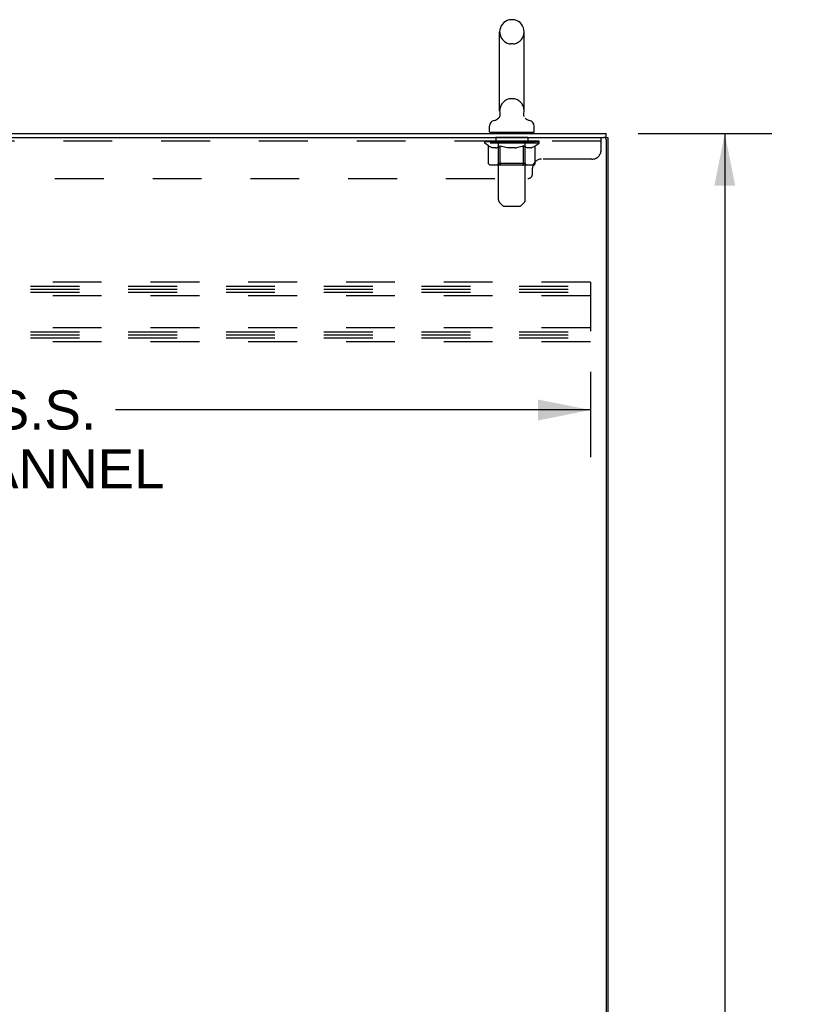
# Model space of a CAD drawing. Header units: inches. Extents: x 0 to 243, y 0 to 157.
# Tile 14 of 18: x 152 to 173, y 74 to 101. Entities that reach past the tile are written whole.
import ezdxf

# ---------------------------------------------------------------- set-up
doc = ezdxf.new("R2010")
doc.units = ezdxf.units.IN
doc.header["$LTSCALE"] = 13.357143
doc.header["$MEASUREMENT"] = 0
doc.linetypes.add('HIDDEN', pattern=[0.2, 0.1, -0.1])
doc.layers.get('0').update_dxf_attribs({"linetype": 'CONTINUOUS'})
for name, color, linetype in [('02___PRT_ALL_AXES', 7, 'CONTINUOUS'), ('DEFAULT_2', 8, 'HIDDEN'), ('DIMENSIONS', 7, 'CONTINUOUS')]:
    doc.layers.add(name, color=color, linetype=linetype)
doc.styles.get("Standard").update_dxf_attribs({"font": 'arial.ttf'})
doc.dimstyles.new('DIMSTYLE_1', dxfattribs={"dimtxt": 1.071429, "dimasz": 1.428571, "dimexe": 0.09, "dimexo": 0.07, "dimgap": 0.0375, "dimtad": 0, "dimtih": 1, "dimtoh": 1, "dimzin": 4, "dimdsep": 46, "dimtxsty": 'Standard', "dimblk": '_FILLED', "dimblk1": '_FILLED', "dimblk2": '_FILLED', "dimcen": 0.09, "dimazin": 1, "dimtfac": 1, "dimtdec": 3, "dimtofl": 0, "dimtmove": 0, "dimatfit": 3, "dimldrblk": '_FILLED', "dimfxl": 1, "dimtolj": 1, "dimtzin": 4, "dimarcsym": 0})

# ---------------------------------------------------------------- blocks, each defined once
blk = doc.blocks.new('_FILLED')
at = {"color": 0, "linetype": 'ByBlock'}
blk.add_solid([(0, 0), (-1, 0.2), (-1, -0.2)], dxfattribs=at)
blk = doc.blocks.new('*D3')
at = {"layer": 'DIMENSIONS', "color": 2, "linetype": 'Continuous'}
for p, q in [((168.59, 98.084), (172.246, 98.084)), ((170.961, 98.084), (170.961, 54.155)), ((170.961, 8.084), (170.961, 52.012)), ((168.59, 8.084), (172.246, 8.084))]:
    blk.add_line(p, q, dxfattribs=at)
at = {"layer": 'DIMENSIONS', "color": 2, "linetype": 'Continuous', "xscale": 1.4285714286, "yscale": 1.4285714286, "zscale": 1.4285714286}
for p, rotation in [((170.961, 98.084), 90), ((170.961, 8.084), 270)]:
    blk.add_blockref('_FILLED', p, dxfattribs=dict(at, rotation=rotation))
at = {"layer": 'DIMENSIONS', "color": 2, "linetype": 'Continuous', "insert": (170.961, 53.619), "char_height": 1.0714, "width": 3.74403, "attachment_point": 2, "line_spacing_factor": 0.9}
blk.add_mtext('90.00', dxfattribs=at)
blk = doc.blocks.new('*D4')
at = {"layer": 'DIMENSIONS', "color": 2, "linetype": 'Continuous'}
for p, q in [((133.288, 91.576), (133.288, 89.243)), ((167.288, 91.576), (167.288, 89.243)), ((133.288, 90.529), (146.263, 90.529)), ((167.288, 90.529), (154.313, 90.529))]:
    blk.add_line(p, q, dxfattribs=at)
at = {"layer": 'DIMENSIONS', "color": 2, "linetype": 'Continuous', "xscale": 1.4285714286, "yscale": 1.4285714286, "zscale": 1.4285714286, "rotation": 180}
blk.add_blockref('_FILLED', (133.288, 90.529), dxfattribs=at)
at = {"layer": 'DIMENSIONS', "color": 2, "linetype": 'Continuous', "xscale": 1.4285714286, "yscale": 1.4285714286, "zscale": 1.4285714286}
blk.add_blockref('_FILLED', (167.288, 90.529), dxfattribs=at)
at = {"layer": 'DIMENSIONS', "color": 2, "linetype": 'Continuous', "insert": (150.288, 91.065), "char_height": 1.07143, "width": 10.71429, "attachment_point": 2, "line_spacing_factor": 0.9}
blk.add_mtext('34.00 S.S.\\PB-42 CHANNEL', dxfattribs=at)

msp = doc.modelspace()

# ---------------------------------------------------------------- linework, layer by layer
at = {"color": 7, "linetype": 'Continuous'}
for p, q in [((165.18, 101.195), (165.104, 101.195)), ((164.808, 98.705), (164.808, 100.865)), ((165.476, 98.705), (165.476, 100.865)), ((165.467, 98.613), (165.467, 98.619)), ((165.467, 98.601), (165.467, 98.607)), ((165.468, 98.59), (165.468, 98.595)), ((165.469, 98.636), (165.47, 98.641)), ((165.473, 98.567), (165.472, 98.572)), ((165.475, 98.561), (165.473, 98.567)), ((165.477, 98.556), (165.475, 98.561)), ((165.479, 98.55), (165.477, 98.556)), ((164.532, 98.134), (164.532, 98.289)), ((164.751, 98.483), (164.746, 98.48)), ((165.752, 98.134), (165.752, 98.289)), ((164.547, 98.114), (164.547, 98.084)), ((165.737, 98.114), (164.547, 98.114)), ((165.737, 98.114), (165.737, 98.084)), ((167.715, 97.98), (167.666, 97.98)), ((167.715, 97.98), (167.715, 98.084)), ((167.715, 97.98), (167.767, 97.98))]:
    msp.add_line(p, q, dxfattribs=at)
at = {"color": 3, "linetype": 'Continuous'}
for p, q in [((132.014, 98.084), (167.715, 98.084)), ((132.014, 97.98), (167.653, 97.98)), ((167.767, 97.98), (167.767, 8.188)), ((167.715, 97.917), (167.715, 8.25))]:
    msp.add_line(p, q, dxfattribs=at)
at = {"color": 7, "linetype": 'Continuous'}
for points in [[(164.814, 98.641), (164.815, 98.636), (164.816, 98.63), (164.816, 98.625), (164.817, 98.619), (164.817, 98.613), (164.817, 98.607), (164.817, 98.601), (164.816, 98.595), (164.816, 98.59), (164.815, 98.584), (164.814, 98.578), (164.812, 98.572), (164.811, 98.567), (164.809, 98.561), (164.807, 98.556), (164.805, 98.55), (164.802, 98.545), (164.8, 98.54), (164.797, 98.535), (164.794, 98.53), (164.791, 98.525), (164.788, 98.52), (164.784, 98.515), (164.781, 98.511), (164.777, 98.506), (164.773, 98.502), (164.769, 98.498), (164.764, 98.494), (164.76, 98.49), (164.755, 98.486), (164.751, 98.483)], [(165.471, 98.578), (165.469, 98.584), (165.468, 98.589), (165.468, 98.595), (165.467, 98.601), (165.467, 98.607), (165.467, 98.613), (165.467, 98.619), (165.468, 98.625), (165.468, 98.63), (165.469, 98.636)], [(165.468, 98.625), (165.468, 98.63), (165.469, 98.636)], [(165.472, 98.572), (165.471, 98.578), (165.469, 98.584)]]:
    msp.add_lwpolyline(points, dxfattribs=at)
for centre, radius, start, end in [((165.142, 100.865), 0.334, 102.4284, 180), ((165.104, 101.038), 0.157, 90, 102.4284), ((165.18, 101.038), 0.157, 77.5716, 90), ((165.142, 100.865), 0.334, 0, 77.5716), ((164.606, 98.694), 0.257, 281.6478, 311.9717), ((165.142, 98.705), 0.334, 180, 191.0697), ((165.142, 98.705), 0.334, 348.9303, 360), ((165.679, 98.694), 0.257, 228.0281, 258.3522), ((164.689, 98.289), 0.157, 101.6478, 180), ((165.595, 98.289), 0.157, 0, 78.3522), ((164.552, 98.134), 0.02, 180, 263.0769), ((165.732, 98.134), 0.02, 276.9231, 360)]:
    msp.add_arc(centre, radius, start, end, dxfattribs=at)
at = {"color": 3, "linetype": 'Continuous'}
msp.add_arc((167.653, 97.917), 0.0625, 0, 90, dxfattribs=at)
at = {"layer": '02___PRT_ALL_AXES', "color": 8, "linetype": 'HIDDEN'}
for p, q in [((164.705, 97.98), (164.705, 97.876)), ((165.58, 97.98), (164.705, 97.98)), ((165.58, 97.98), (165.58, 97.876)), ((165.58, 97.876), (164.705, 97.876))]:
    msp.add_line(p, q, dxfattribs=at)
at = {"layer": 'DEFAULT_2', "color": 8, "linetype": 'HIDDEN'}
for p, q in [((165.18, 100.535), (165.104, 100.535)), ((165.18, 99.035), (165.104, 99.035)), ((164.767, 98.114), (164.767, 98.084)), ((164.777, 96.268), (164.777, 98.084)), ((165.507, 96.268), (165.507, 98.084)), ((165.517, 98.114), (165.517, 98.084)), ((167.58, 97.635), (167.58, 97.98)), ((167.58, 97.876), (131.955, 97.876)), ((164.399, 97.821), (164.399, 97.868)), ((164.399, 97.867), (164.755, 97.867)), ((165.886, 97.821), (164.399, 97.821)), ((164.506, 97.745), (164.399, 97.821)), ((164.4, 97.867), (164.4, 97.873)), ((164.54, 97.871), (164.4, 97.873)), ((164.41, 97.868), (164.41, 97.876)), ((164.42, 97.864), (164.42, 97.868)), ((164.42, 97.864), (165.864, 97.864)), ((164.431, 97.864), (164.431, 97.868)), ((164.432, 97.864), (164.432, 97.868)), ((164.443, 97.868), (164.443, 97.876)), ((164.463, 97.864), (164.463, 97.868)), ((164.465, 97.864), (164.465, 97.868)), ((164.498, 97.868), (164.498, 97.876)), ((164.506, 97.266), (164.506, 97.745)), ((164.506, 97.745), (164.526, 97.732)), ((164.515, 97.864), (164.515, 97.868)), ((164.519, 97.864), (164.519, 97.868)), ((164.546, 97.72), (164.526, 97.732)), ((164.54, 97.867), (164.54, 97.871)), ((164.565, 97.71), (164.546, 97.72)), ((164.585, 97.702), (164.565, 97.71)), ((164.572, 97.868), (164.572, 97.876)), ((164.574, 97.864), (164.574, 97.867)), ((164.574, 97.864), (164.574, 97.867)), ((164.578, 97.864), (164.578, 97.867)), ((164.604, 97.695), (164.584, 97.702)), ((164.587, 97.864), (164.587, 97.868)), ((164.587, 97.864), (164.587, 97.867)), ((164.591, 97.864), (164.591, 97.868)), ((164.595, 97.864), (164.595, 97.869)), ((164.598, 97.864), (164.598, 97.867)), ((164.622, 97.69), (164.603, 97.695)), ((164.618, 97.864), (164.618, 97.867)), ((164.708, 97.69), (164.622, 97.69)), ((164.636, 97.864), (164.636, 97.867)), ((164.638, 97.864), (164.638, 97.871)), ((164.664, 97.868), (164.664, 97.876)), ((164.664, 97.864), (164.664, 97.867)), ((164.676, 97.864), (164.676, 97.868)), ((164.681, 97.864), (164.681, 97.868)), ((164.689, 97.864), (164.689, 97.867)), ((164.704, 97.864), (164.704, 97.872)), ((164.708, 97.69), (164.727, 97.695)), ((164.725, 97.864), (164.725, 97.867)), ((164.746, 97.702), (164.727, 97.695)), ((164.728, 97.864), (164.728, 97.867)), ((164.765, 97.71), (164.746, 97.702)), ((164.755, 97.864), (164.755, 97.867)), ((164.785, 97.72), (164.765, 97.71)), ((164.833, 97.867), (164.768, 97.867)), ((164.77, 97.868), (164.77, 97.876)), ((164.776, 97.269), (164.776, 97.817)), ((164.778, 97.864), (164.778, 97.868)), ((164.784, 97.864), (164.784, 97.868)), ((164.804, 97.732), (164.784, 97.72)), ((164.791, 97.864), (164.791, 97.874)), ((164.798, 97.864), (164.798, 97.867)), ((164.824, 97.745), (164.804, 97.732)), ((164.81, 97.864), (164.81, 97.867)), ((164.824, 97.266), (164.824, 97.745)), ((164.824, 97.745), (164.864, 97.732)), ((164.833, 97.864), (164.833, 97.867)), ((164.921, 97.867), (164.859, 97.867)), ((164.904, 97.72), (164.864, 97.732)), ((164.882, 97.864), (164.882, 97.867)), ((164.888, 97.868), (164.888, 97.876)), ((164.892, 97.864), (164.892, 97.868)), ((164.895, 97.864), (164.895, 97.875)), ((164.898, 97.864), (164.898, 97.868)), ((164.942, 97.71), (164.903, 97.72)), ((164.908, 97.864), (164.908, 97.868)), ((164.921, 97.864), (164.921, 97.867)), ((164.981, 97.702), (164.942, 97.71)), ((165.016, 97.867), (164.958, 97.867)), ((164.974, 97.864), (164.974, 97.867)), ((165.019, 97.695), (164.98, 97.702)), ((165.007, 97.867), (165.142, 97.876)), ((165.013, 97.868), (165.013, 97.876)), ((165.014, 97.875), (165.013, 97.876)), ((165.013, 97.864), (165.013, 97.868)), ((165.014, 97.868), (165.014, 97.875)), ((165.016, 97.864), (165.016, 97.867)), ((165.056, 97.69), (165.018, 97.695)), ((165.019, 97.864), (165.019, 97.868)), ((165.02, 97.864), (165.02, 97.868)), ((165.228, 97.69), (165.056, 97.69)), ((165.114, 97.867), (165.063, 97.867)), ((165.071, 97.864), (165.071, 97.867)), ((165.114, 97.864), (165.114, 97.867)), ((165.139, 97.868), (165.139, 97.868)), ((165.139, 97.864), (165.139, 97.868)), ((165.139, 97.864), (165.139, 97.868)), ((165.142, 97.868), (165.142, 97.876)), ((165.142, 97.876), (165.277, 97.867)), ((165.145, 97.864), (165.145, 97.868)), ((165.145, 97.864), (165.145, 97.868)), ((165.145, 97.868), (165.145, 97.868)), ((165.17, 97.864), (165.17, 97.867)), ((165.17, 97.867), (165.221, 97.867)), ((165.213, 97.864), (165.213, 97.867)), ((165.228, 97.69), (165.266, 97.695)), ((165.264, 97.864), (165.264, 97.868)), ((165.265, 97.864), (165.265, 97.868)), ((165.304, 97.702), (165.265, 97.695)), ((165.268, 97.864), (165.268, 97.867)), ((165.268, 97.867), (165.326, 97.867)), ((165.27, 97.875), (165.271, 97.876)), ((165.27, 97.868), (165.27, 97.875)), ((165.271, 97.868), (165.271, 97.876)), ((165.271, 97.864), (165.271, 97.868)), ((165.342, 97.71), (165.303, 97.702)), ((165.31, 97.864), (165.31, 97.867)), ((165.381, 97.72), (165.342, 97.71)), ((165.363, 97.864), (165.363, 97.867)), ((165.363, 97.867), (165.425, 97.867)), ((165.376, 97.864), (165.376, 97.868)), ((165.42, 97.732), (165.38, 97.72)), ((165.386, 97.864), (165.386, 97.868)), ((165.389, 97.864), (165.389, 97.875)), ((165.392, 97.864), (165.392, 97.868)), ((165.396, 97.868), (165.396, 97.876)), ((165.402, 97.864), (165.402, 97.867)), ((165.46, 97.745), (165.42, 97.732)), ((165.451, 97.864), (165.451, 97.867)), ((165.451, 97.867), (165.516, 97.867)), ((165.46, 97.266), (165.46, 97.745)), ((165.46, 97.745), (165.48, 97.732)), ((165.474, 97.864), (165.474, 97.867)), ((165.5, 97.72), (165.48, 97.732)), ((165.486, 97.864), (165.486, 97.867)), ((165.493, 97.864), (165.493, 97.874)), ((165.519, 97.71), (165.499, 97.72)), ((165.5, 97.864), (165.5, 97.868)), ((165.506, 97.864), (165.506, 97.868)), ((165.508, 97.269), (165.508, 97.817)), ((165.514, 97.868), (165.514, 97.876)), ((165.538, 97.702), (165.519, 97.71)), ((165.529, 97.864), (165.529, 97.867)), ((165.529, 97.867), (165.758, 97.867)), ((165.557, 97.695), (165.538, 97.702)), ((165.556, 97.864), (165.556, 97.867)), ((165.576, 97.69), (165.557, 97.695)), ((165.559, 97.864), (165.559, 97.867)), ((165.662, 97.69), (165.576, 97.69)), ((165.58, 97.864), (165.58, 97.872)), ((165.595, 97.864), (165.595, 97.867)), ((165.603, 97.864), (165.603, 97.868)), ((165.608, 97.864), (165.608, 97.868)), ((165.62, 97.868), (165.62, 97.876)), ((165.62, 97.864), (165.62, 97.867)), ((165.646, 97.864), (165.646, 97.871)), ((165.648, 97.864), (165.648, 97.867)), ((165.662, 97.69), (165.681, 97.695)), ((165.666, 97.864), (165.666, 97.867)), ((165.7, 97.702), (165.68, 97.695)), ((165.686, 97.864), (165.686, 97.867)), ((165.689, 97.864), (165.689, 97.869)), ((165.693, 97.864), (165.693, 97.868)), ((165.697, 97.864), (165.697, 97.868)), ((165.697, 97.864), (165.697, 97.867)), ((165.719, 97.71), (165.699, 97.702)), ((165.706, 97.864), (165.706, 97.867)), ((165.71, 97.864), (165.71, 97.867)), ((165.71, 97.864), (165.71, 97.867)), ((165.712, 97.868), (165.712, 97.876)), ((165.738, 97.72), (165.719, 97.71)), ((165.758, 97.732), (165.738, 97.72)), ((165.778, 97.745), (165.758, 97.732)), ((165.765, 97.864), (165.765, 97.868)), ((165.769, 97.864), (165.769, 97.868)), ((165.778, 97.745), (165.886, 97.821)), ((165.778, 97.266), (165.778, 97.745)), ((165.786, 97.868), (165.786, 97.876)), ((165.819, 97.864), (165.819, 97.868)), ((165.821, 97.864), (165.821, 97.868)), ((165.841, 97.868), (165.841, 97.876)), ((165.852, 97.864), (165.852, 97.868)), ((165.853, 97.864), (165.853, 97.868)), ((165.864, 97.864), (165.864, 97.868)), ((165.874, 97.868), (165.874, 97.876)), ((165.886, 97.821), (165.886, 97.876)), ((165.728, 97.222), (164.556, 97.222)), ((164.776, 97.269), (164.729, 97.222)), ((165.508, 97.269), (164.776, 97.269)), ((165.435, 97.222), (165.438, 97.223)), ((165.444, 97.225), (165.447, 97.227)), ((165.447, 97.227), (165.449, 97.23)), ((165.508, 97.269), (165.555, 97.222)), ((167.33, 97.385), (165.955, 97.385)), ((165.705, 96.98), (165.705, 97.135)), ((133.955, 96.855), (165.58, 96.855)), ((164.878, 96.126), (164.806, 96.197)), ((164.948, 96.097), (165.336, 96.097)), ((165.406, 96.126), (165.478, 96.197)), ((167.288, 94.021), (133.288, 94.021)), ((133.288, 93.917), (167.288, 93.917)), ((167.288, 94.021), (167.288, 92.396)), ((133.288, 93.834), (167.288, 93.834)), ((133.288, 93.75), (167.288, 93.75)), ((167.288, 93.646), (133.288, 93.646)), ((167.288, 92.771), (133.288, 92.771)), ((133.288, 92.667), (167.288, 92.667)), ((133.288, 92.584), (167.288, 92.584)), ((133.288, 92.5), (167.288, 92.5)), ((167.288, 92.396), (133.288, 92.396))]:
    msp.add_line(p, q, dxfattribs=at)
for points in [[(164.556, 97.222), (164.55, 97.223), (164.544, 97.224), (164.539, 97.225), (164.533, 97.227), (164.527, 97.23), (164.522, 97.234), (164.518, 97.238), (164.514, 97.243), (164.511, 97.248), (164.508, 97.253), (164.507, 97.259), (164.506, 97.266)], [(164.849, 97.222), (164.846, 97.223), (164.843, 97.224), (164.84, 97.225), (164.837, 97.227), (164.835, 97.23), (164.832, 97.234), (164.83, 97.238), (164.828, 97.243), (164.826, 97.248), (164.825, 97.253), (164.824, 97.259), (164.824, 97.266)], [(165.438, 97.223), (165.441, 97.224), (165.444, 97.225)], [(165.449, 97.23), (165.452, 97.234), (165.454, 97.238), (165.456, 97.243), (165.458, 97.248)], [(165.452, 97.234), (165.454, 97.238), (165.456, 97.243)], [(165.458, 97.248), (165.459, 97.253), (165.46, 97.259), (165.46, 97.266)], [(165.459, 97.253), (165.46, 97.259), (165.46, 97.266)], [(165.728, 97.222), (165.734, 97.223), (165.74, 97.224), (165.745, 97.225), (165.751, 97.227), (165.757, 97.23), (165.762, 97.234), (165.766, 97.238), (165.77, 97.243), (165.773, 97.248), (165.776, 97.253), (165.777, 97.259), (165.778, 97.266)]]:
    msp.add_lwpolyline(points, dxfattribs=at)
for centre, radius, start, end in [((165.142, 100.865), 0.334, 180, 257.5716), ((165.142, 100.865), 0.334, 282.4284, 360), ((165.104, 100.692), 0.157, 257.5716, 270), ((165.18, 100.692), 0.157, 270, 282.4284), ((165.142, 98.705), 0.334, 102.4284, 180), ((165.104, 98.878), 0.157, 90, 102.4284), ((165.18, 98.878), 0.157, 77.5716, 90), ((165.142, 98.705), 0.334, 0, 77.5716), ((164.552, 98.134), 0.02, 263.0769, 270), ((164.747, 98.084), 0.03, 0, 90), ((165.537, 98.084), 0.03, 90, 180), ((165.732, 98.134), 0.02, 270, 276.9231), ((164.729, 97.817), 0.0466, 0, 90), ((165.555, 97.817), 0.0466, 90, 180), ((167.33, 97.635), 0.25, 270, 360), ((165.955, 97.135), 0.25, 90, 180), ((165.58, 96.98), 0.125, 270, 360), ((164.877, 96.268), 0.1, 180, 225), ((164.948, 96.197), 0.1, 225, 270), ((165.336, 96.197), 0.1, 270, 315), ((165.407, 96.268), 0.1, 315, 360)]:
    msp.add_arc(centre, radius, start, end, dxfattribs=at)
for centre, major_axis, ratio, start_param, end_param in [((165.142, 97.876), (0.743, 0.008), 0.059247, 9.249624, 9.431866), ((165.142, 97.876), (0.744, 0), 0.060167, -3.084065, -2.96706), ((165.142, 97.876), (0.743, 0.015), 0.056515, 2.79136, 2.965893), ((164.427, 97.862), (0.232, -0.002), 0.059247, 0.601702, 1.645657), ((164.347, 97.862), (0.232, 0.002), 0.059247, 0.251393, 1.295349), ((165.142, 97.876), (0.743, -0.008), 0.059247, -2.966439, -2.791906), ((164.347, 97.854), (0.232, 0.005), 0.056515, 1.199244, 1.294804), ((164.427, 97.854), (0.232, 0), 0.060167, 1.549477, 1.645036), ((164.375, 97.854), (0.232, 0.002), 0.059247, 1.16236, 1.374323), ((164.431, 97.857), (0.192, 0.002), 0.059247, 1.051627, 1.625044), ((164.408, 97.857), (0.192, 0.004), 0.056515, 0.876548, 1.449966), ((164.476, 97.857), (0.192, 0), 0.060167, 1.226781, 1.800198), ((165.142, 97.876), (0.743, 0.022), 0.052059, 2.616423, 2.790956), ((164.5, 97.862), (0.232, -0.005), 0.056515, 0.77678, 1.820736), ((164.343, 97.862), (0.232, 0.005), 0.056515, 0.076315, 1.120271), ((165.142, 97.876), (0.743, -0.015), 0.056515, -2.79136, -2.616827), ((164.343, 97.854), (0.232, 0.007), 0.052059, 1.024308, 1.119867), ((164.5, 97.854), (0.232, -0.002), 0.059247, 1.724631, 1.82019), ((164.407, 97.857), (0.192, 0.006), 0.052059, 0.701611, 1.275029), ((164.541, 97.857), (0.192, -0.002), 0.059247, 1.401935, 1.975352), ((165.142, 97.876), (0.743, 0.029), 0.046022, 2.441677, 2.61621), ((164.593, 97.862), (0.232, -0.007), 0.052059, 0.951717, 1.995673), ((165.142, 97.876), (0.743, -0.022), 0.052059, -2.616423, -2.441891), ((164.363, 97.862), (0.232, 0.007), 0.052059, -0.098622, 0.945334), ((164.363, 97.854), (0.232, 0.009), 0.046022, 0.849561, 0.945121), ((164.593, 97.854), (0.232, -0.005), 0.056515, 1.899709, 1.995269), ((164.429, 97.857), (0.192, 0.007), 0.046022, 0.526865, 1.100283), ((164.624, 97.857), (0.192, -0.004), 0.056515, 1.577013, 2.150431), ((164.375, 97.862), (0.232, 0), 0.060167, 0.426548, 0.780915), ((165.142, 97.876), (0.743, 0.034), 0.038593, 2.267147, 2.44168), ((164.703, 97.862), (0.232, -0.009), 0.046022, 1.126463, 2.170419), ((165.142, 97.876), (0.743, -0.029), 0.046022, -2.441677, -2.267144), ((164.406, 97.862), (0.232, 0.009), 0.046022, -0.273368, 0.770588), ((164.406, 97.854), (0.232, 0.011), 0.038593, 0.675031, 0.77059), ((164.703, 97.854), (0.232, -0.007), 0.052059, 2.074646, 2.170205), ((164.472, 97.857), (0.192, 0.009), 0.038593, 0.352335, 0.925752), ((164.723, 97.857), (0.192, -0.006), 0.052059, 1.75195, 2.325367), ((165.142, 97.876), (0.743, 0.039), 0.030002, 2.09283, 2.267363), ((164.826, 97.862), (0.232, -0.011), 0.038593, 1.300994, 2.344949), ((165.142, 97.876), (0.743, -0.034), 0.038593, -2.267147, -2.092614), ((164.472, 97.862), (0.232, 0.011), 0.038593, -0.447899, 0.596057), ((164.472, 97.854), (0.232, 0.012), 0.030002, 0.500714, 0.596274), ((164.826, 97.854), (0.232, -0.009), 0.046022, 2.249392, 2.344952), ((164.535, 97.857), (0.192, 0.01), 0.030002, 0.178018, 0.751436), ((164.834, 97.857), (0.192, -0.007), 0.046022, 1.926696, 2.500114), ((164.559, 97.862), (0.232, 0.012), 0.030002, -0.622215, 0.421741), ((165.142, 97.876), (0.743, 0.042), 0.020513, 1.918702, 2.093235), ((164.958, 97.862), (0.232, -0.012), 0.030002, 1.47531, 2.519266), ((165.142, 97.876), (0.743, -0.039), 0.030002, -2.09283, -1.918297), ((164.559, 97.854), (0.232, 0.013), 0.020513, 0.326586, 0.422146), ((164.958, 97.854), (0.232, -0.011), 0.038593, 2.423923, 2.519482), ((164.617, 97.857), (0.192, 0.011), 0.020513, 0.00389, 0.577307), ((164.956, 97.857), (0.192, -0.009), 0.038593, 2.101227, 2.674644), ((164.663, 97.862), (0.232, 0.013), 0.020513, -0.796343, 0.247613), ((165.142, 97.876), (0.743, 0.044), 0.010411, 1.744712, 1.919245), ((165.097, 97.862), (0.232, -0.013), 0.020513, 1.649438, 2.693394), ((165.142, 97.876), (0.743, -0.042), 0.020513, -1.918702, -1.744169), ((164.663, 97.854), (0.232, 0.014), 0.010411, 0.152596, 0.248156), ((165.097, 97.854), (0.232, -0.012), 0.030002, 2.598239, 2.693799), ((164.715, 97.857), (0.192, 0.011), 0.010411, 6.113086, 6.686503), ((165.082, 97.857), (0.192, -0.01), 0.030002, 2.275543, 2.848961), ((164.782, 97.862), (0.232, 0.014), 0.010411, -0.970333, -0.000837), ((165.236, 97.862), (0.232, -0.014), 0.010411, 1.823428, 2.867384), ((165.142, 97.876), (0.743, -0.044), 0.010411, -1.744712, -1.570179), ((165.236, 97.854), (0.232, -0.013), 0.020513, 2.772368, 2.867927), ((165.211, 97.857), (0.192, -0.011), 0.020513, 2.449671, 3.023089), ((165.048, 97.862), (0.232, 0.014), 0.010411, 0.274209, 1.318165), ((164.947, 97.857), (0.192, 0.011), 0.010411, -0.000452, 0.517932), ((164.911, 97.854), (0.232, 0.014), 0.010411, 0.099676, 0.195236), ((165.142, 97.876), (0.743, 0.044), 0.010411, -1.571413, -1.39688), ((165.373, 97.854), (0.232, -0.014), 0.010411, 2.946357, 3.041917), ((165.337, 97.857), (0.192, -0.011), 0.010411, 2.623661, 3.142044), ((165.187, 97.862), (0.232, 0.013), 0.020513, 0.448199, 1.492154), ((165.073, 97.857), (0.192, 0.011), 0.020513, 0.118504, 0.691921), ((165.048, 97.854), (0.232, 0.013), 0.020513, 0.273666, 0.369225), ((165.502, 97.862), (0.232, -0.014), 0.010411, -3.140756, -2.17126), ((165.142, 97.876), (0.743, 0.042), 0.020513, -1.397424, -1.222891), ((165.142, 97.876), (0.743, -0.044), 0.010411, 1.222347, 1.39688), ((165.326, 97.862), (0.232, 0.012), 0.030002, 0.622327, 1.666283), ((165.202, 97.857), (0.192, 0.01), 0.030002, 0.292632, 0.86605), ((165.569, 97.857), (0.192, -0.011), 0.010411, 2.738275, 3.311692), ((165.621, 97.862), (0.232, -0.013), 0.020513, 2.89398, 3.937936), ((165.187, 97.854), (0.232, 0.012), 0.030002, 0.447794, 0.543354), ((165.621, 97.854), (0.232, -0.014), 0.010411, 2.893437, 2.988996), ((165.142, 97.876), (0.743, 0.039), 0.030002, -1.223295, -1.048762), ((165.142, 97.876), (0.743, -0.042), 0.020513, 1.048358, 1.222891), ((165.458, 97.862), (0.232, 0.011), 0.038593, 0.796643, 1.840599), ((165.328, 97.857), (0.192, 0.009), 0.038593, 0.466948, 1.040366), ((165.667, 97.857), (0.192, -0.011), 0.020513, 2.564285, 3.137703), ((165.725, 97.862), (0.232, -0.012), 0.030002, 2.719852, 3.763807), ((165.581, 97.862), (0.232, 0.009), 0.046022, 0.971174, 2.01513), ((165.326, 97.854), (0.232, 0.011), 0.038593, 0.62211, 0.71767), ((165.725, 97.854), (0.232, -0.013), 0.020513, 2.719447, 2.815007), ((165.142, 97.876), (0.743, 0.034), 0.038593, -1.048979, -0.874446), ((165.142, 97.876), (0.743, -0.039), 0.030002, 0.874229, 1.048762), ((165.45, 97.857), (0.192, 0.007), 0.046022, 0.641479, 1.214897), ((165.691, 97.862), (0.232, 0.007), 0.052059, 1.14592, 2.189876), ((165.749, 97.857), (0.192, -0.01), 0.030002, 2.390157, 2.963574), ((165.812, 97.862), (0.232, -0.011), 0.038593, 2.545535, 3.589491), ((165.561, 97.857), (0.192, 0.006), 0.052059, 0.816225, 1.389643), ((165.458, 97.854), (0.232, 0.009), 0.046022, 0.796641, 0.892201), ((165.812, 97.854), (0.232, -0.012), 0.030002, 2.545319, 2.640878), ((165.784, 97.862), (0.232, 0.005), 0.056515, 1.320857, 2.364813), ((165.142, 97.876), (0.743, 0.029), 0.046022, -0.874448, -0.699915), ((165.142, 97.876), (0.743, -0.034), 0.038593, 0.699913, 0.874446), ((165.878, 97.862), (0.232, -0.009), 0.046022, 2.371005, 3.41496), ((165.812, 97.857), (0.192, -0.009), 0.038593, 2.21584, 2.789258), ((165.66, 97.857), (0.192, 0.004), 0.056515, 0.991162, 1.564579), ((165.857, 97.862), (0.232, 0.002), 0.059247, 1.495935, 2.539891), ((165.921, 97.862), (0.232, -0.007), 0.052059, 2.196258, 3.240214), ((165.855, 97.857), (0.192, -0.007), 0.046022, 2.04131, 2.614727), ((165.581, 97.854), (0.232, 0.007), 0.052059, 0.971387, 1.066947), ((165.878, 97.854), (0.232, -0.011), 0.038593, 2.371002, 2.466562), ((165.909, 97.862), (0.232, 0), 0.060167, 1.671089, 2.715045), ((165.941, 97.862), (0.232, -0.005), 0.056515, 2.021322, 3.065278), ((165.743, 97.857), (0.192, 0.002), 0.059247, 1.16624, 1.739658), ((165.142, 97.876), (0.743, 0.022), 0.052059, -0.699702, -0.525169), ((165.142, 97.876), (0.743, -0.029), 0.046022, 0.525382, 0.699915), ((165.937, 97.862), (0.232, -0.002), 0.059247, 1.846243, 2.890199), ((165.877, 97.857), (0.192, -0.006), 0.052059, 1.866564, 2.439981), ((165.808, 97.857), (0.192, 0), 0.060167, 1.341394, 1.914812), ((165.876, 97.857), (0.192, -0.004), 0.056515, 1.691627, 2.265045), ((165.853, 97.857), (0.192, -0.002), 0.059247, 1.516549, 2.089966), ((165.691, 97.854), (0.232, 0.005), 0.056515, 1.146324, 1.241883), ((165.921, 97.854), (0.232, -0.009), 0.046022, 2.196472, 2.292031), ((165.142, 97.876), (0.743, 0.015), 0.056515, -0.524765, -0.350233), ((165.142, 97.876), (0.743, -0.022), 0.052059, 0.350636, 0.525169), ((165.784, 97.854), (0.232, 0.002), 0.059247, 1.321402, 1.416962), ((165.941, 97.854), (0.232, -0.007), 0.052059, 2.021726, 2.117285), ((165.142, 97.876), (0.743, 0.008), 0.059247, -0.349687, -0.175154), ((165.142, 97.876), (0.743, -0.015), 0.056515, 0.1757, 0.350233), ((165.857, 97.854), (0.232, 0), 0.060167, 1.496556, 1.592116), ((165.937, 97.854), (0.232, -0.005), 0.056515, 1.846789, 1.942348), ((165.909, 97.854), (0.232, -0.002), 0.059247, 1.67171, 1.76727), ((165.142, 97.876), (0.744, 0), 0.060167, -0.174533, 0), ((165.142, 97.876), (0.743, -0.008), 0.059247, 0.000621, 0.175154)]:
    msp.add_ellipse(centre, major_axis=major_axis, ratio=ratio, start_param=start_param, end_param=end_param, dxfattribs=at)

# ---------------------------------------------------------------- dimensions: what is measured, and where the dimension line sits
at = {"layer": 'DIMENSIONS', "color": 2, "linetype": 'Continuous'}
dim = msp.add_linear_dim(base=(170.961, 98.084), p1=(168.52, 8.084), p2=(168.52, 98.084), angle=90, dimstyle='DIMSTYLE_1', dxfattribs=at)
dim.commit()
dim.dimension.update_dxf_attribs({"geometry": '*D3', "text_midpoint": (170.956, 53.078), "dimtype": 160})
dim = msp.add_linear_dim(base=(167.288, 90.529), p1=(133.288, 89.173), p2=(167.288, 89.173), text='<> S.S.\\PB-42 CHANNEL', dimstyle='DIMSTYLE_1', dxfattribs=at)
dim.commit()
dim.dimension.update_dxf_attribs({"geometry": '*D4', "text_midpoint": (150.288, 89.726), "dimtype": 160})

doc.saveas('drawing.dxf')
